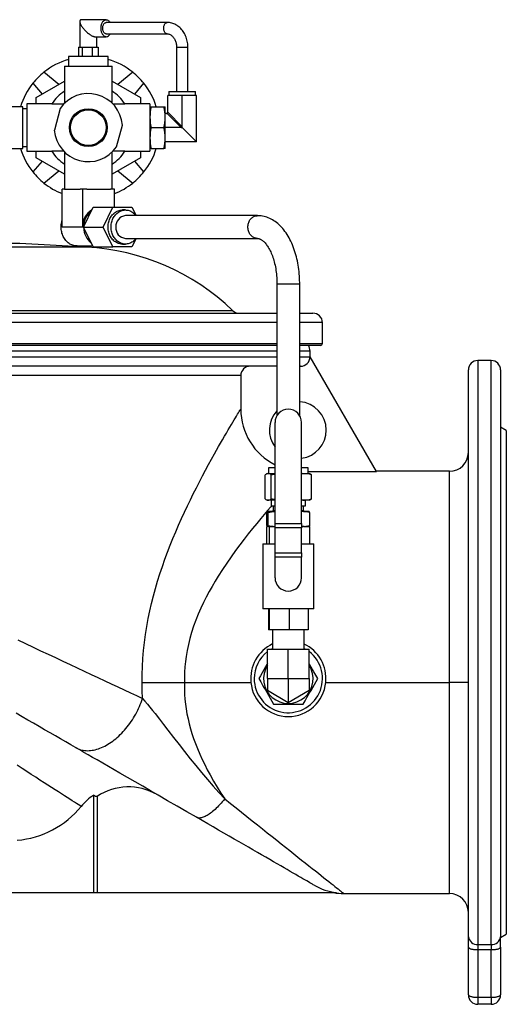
# Model space of a CAD drawing. Extents: x -253 to 980, y -526 to 919.
# Tile 3 of 4: x 91 to 347, y 392 to 912. Entities that reach past the tile are written whole.
import ezdxf

# ---------------------------------------------------------------- set-up
doc = ezdxf.new("R2010")
doc.units = 0
doc.layers.get('0').update_dxf_attribs({"linetype": 'CONTINUOUS'})

msp = doc.modelspace()

# ---------------------------------------------------------------- linework, layer by layer
at = {"color": 7, "linetype": 'CONTINUOUS'}
for p, q in [((122.35, 910.97), (122.35, 897.43)), ((136.3, 911.93), (123.31, 911.93)), ((168.48, 910.43), (136.3, 910.43)), ((130.4, 902.93), (136.3, 902.93)), ((131.35, 897.43), (131.35, 902.93)), ((136.3, 904.43), (168.48, 904.43)), ((121.71, 897.43), (122.68, 897.43)), ((121.71, 897.43), (121.71, 892.43)), ((122.68, 897.43), (123.65, 897.43)), ((123.65, 897.43), (126.22, 897.43)), ((123.65, 897.43), (123.65, 892.43)), ((126.22, 897.43), (128.8, 897.43)), ((128.8, 897.43), (128.8, 892.43)), ((128.8, 897.43), (130.4, 897.43)), ((130.4, 897.43), (132, 897.43)), ((132, 897.43), (132, 892.43)), ((173.35, 897.43), (173.35, 873.93)), ((179.35, 873.93), (179.35, 897.43)), ((116.35, 892.43), (116.35, 887.43)), ((137.35, 892.43), (116.35, 892.43)), ((137.35, 887.43), (137.35, 892.43)), ((111.23, 877.66), (103.43, 884.21)), ((114.35, 887.43), (114.35, 874.23)), ((114.35, 887.43), (139.35, 887.43)), ((139.35, 874.23), (139.35, 887.43)), ((150.28, 884.21), (142.47, 877.66)), ((99.35, 870.8), (114.35, 879.46)), ((139.35, 879.46), (154.35, 870.8)), ((97.57, 878.35), (102.42, 872.57)), ((114.35, 874.23), (114.35, 867.88)), ((139.35, 867.88), (139.35, 874.23)), ((151.29, 872.57), (156.14, 878.35)), ((169.35, 873.93), (169.35, 871.93)), ((169.35, 873.93), (183.35, 873.93)), ((183.35, 871.93), (183.35, 873.93)), ((99.35, 867.43), (99.35, 870.8)), ((154.35, 870.8), (154.35, 867.43)), ((168.85, 863.43), (168.85, 871.93)), ((176.35, 871.93), (168.85, 871.93)), ((176.35, 855.43), (176.35, 871.93)), ((183.85, 871.93), (176.35, 871.93)), ((183.85, 847.43), (183.85, 871.93)), ((92.35, 865.93), (82.35, 865.93)), ((92.35, 843.93), (92.35, 865.93)), ((94.35, 864.93), (92.35, 864.93)), ((107.55, 867.43), (94.35, 867.43)), ((94.35, 867.43), (94.35, 842.43)), ((107.55, 867.43), (113.9, 867.43)), ((111.97, 865.06), (108.9, 853.63)), ((139.81, 867.43), (146.16, 867.43)), ((159.35, 867.43), (146.16, 867.43)), ((159.35, 867.43), (159.35, 842.43)), ((159.35, 865.93), (159.97, 865.93)), ((159.97, 865.93), (166.73, 865.93)), ((166.73, 865.93), (167.35, 865.93)), ((167.35, 860.43), (167.35, 865.93)), ((167.85, 862.43), (167.35, 862.43)), ((167.35, 849.43), (167.35, 860.43)), ((141.73, 844.8), (144.81, 856.22)), ((159.97, 854.93), (166.73, 854.93)), ((175.85, 854.93), (167.35, 854.93)), ((176.29, 854.99), (183.85, 847.43)), ((167.35, 843.93), (167.35, 849.43)), ((82.35, 843.93), (92.35, 843.93)), ((92.35, 844.93), (94.35, 844.93)), ((94.35, 842.43), (107.55, 842.43)), ((99.35, 839.05), (99.35, 842.43)), ((113.9, 842.43), (107.55, 842.43)), ((146.16, 842.43), (139.81, 842.43)), ((146.16, 842.43), (159.35, 842.43)), ((154.35, 842.43), (154.35, 839.05)), ((159.97, 843.93), (159.35, 843.93)), ((159.97, 843.93), (166.73, 843.93)), ((167.35, 843.93), (166.73, 843.93)), ((183.85, 847.43), (167.35, 847.43)), ((102.42, 837.28), (97.57, 831.5)), ((114.35, 830.39), (99.35, 839.05)), ((114.35, 841.98), (114.35, 835.62)), ((139.35, 835.62), (139.35, 841.98)), ((154.35, 839.05), (139.35, 830.39)), ((156.14, 831.5), (151.29, 837.28)), ((103.43, 825.64), (111.23, 832.19)), ((114.35, 835.62), (114.35, 822.43)), ((139.35, 822.43), (139.35, 835.62)), ((142.47, 832.19), (150.28, 825.64)), ((113.03, 802.43), (113.03, 822.43)), ((114.35, 822.43), (113.03, 822.43)), ((114.35, 822.43), (122.53, 822.43)), ((123.89, 822.43), (122.53, 822.43)), ((123.89, 802.43), (123.89, 822.43)), ((125.99, 822.43), (123.89, 822.43)), ((125.99, 822.43), (138.58, 822.43)), ((140.68, 822.43), (138.58, 822.43)), ((140.68, 812.93), (140.68, 822.43)), ((124.28, 802.43), (129.37, 812.93)), ((129.37, 812.93), (139.7, 812.93)), ((134.61, 802.43), (139.7, 812.93)), ((139.7, 812.93), (149.87, 812.93)), ((146.41, 811.43), (144.78, 811.43)), ((149.87, 812.93), (152.05, 808.43)), ((216.05, 808.43), (146.41, 808.43)), ((129.37, 791.93), (124.28, 802.43)), ((124.28, 802.43), (134.61, 802.43)), ((139.7, 791.93), (134.61, 802.43)), ((146.41, 796.43), (216.05, 796.43)), ((152.05, 796.43), (149.87, 791.93)), ((125.84, 791.85), (90.63, 793.7)), ((120.88, 792.43), (129.13, 792.43)), ((129.37, 791.93), (139.7, 791.93)), ((149.87, 791.93), (139.7, 791.93)), ((144.78, 793.43), (146.41, 793.43)), ((226.35, 772.43), (226.35, 702.84)), ((238.35, 702.84), (238.35, 772.43)), ((-131.65, 756.93), (226.35, 756.93)), ((238.35, 756.93), (245.35, 756.93)), ((250.35, 740.93), (250.35, 751.93)), ((226.35, 739.93), (-131.65, 739.93)), ((249.35, 739.93), (238.35, 739.93)), ((243.85, 733.93), (243.79, 733.93)), ((243.85, 733.93), (243.85, 736.93)), ((278.85, 673.31), (243.85, 733.93)), ((226.35, 728.93), (-131.65, 728.93)), ((238.79, 728.93), (238.35, 728.93)), ((339.35, 731.93), (332.35, 731.93)), ((207.28, 723.93), (207.28, 706.3)), ((327.35, 427.63), (327.35, 726.93)), ((344.35, 726.93), (344.35, 427.63)), ((225.35, 645.78), (225.35, 699.24)), ((239.35, 645.78), (239.35, 699.24)), ((347.35, 694.93), (344.35, 696.66)), ((347.35, 694.93), (347.35, 428.93)), ((220.12, 658.81), (220.12, 671.58)), ((221.35, 672.2), (221, 672.07)), ((221.35, 672.2), (221.7, 672.2)), ((221.7, 672.2), (225.35, 672.2)), ((221.85, 675.2), (221.85, 672.2)), ((222.18, 675.2), (221.85, 675.2)), ((225.35, 675.2), (222.18, 675.2)), ((223.28, 658.81), (223.28, 671.58)), ((242.85, 675.2), (239.35, 675.2)), ((239.35, 672.17), (240.05, 672.2)), ((239.35, 672.2), (240.05, 672.2)), ((240.05, 672.2), (243.35, 672.2)), ((242.85, 672.2), (242.85, 675.2)), ((242.85, 673.31), (278.85, 673.31)), ((243.71, 672.07), (243.35, 672.2)), ((244.59, 658.81), (244.59, 671.58)), ((317.35, 673.43), (278.78, 673.43)), ((221, 658.33), (221.35, 658.2)), ((221.7, 658.2), (221.35, 658.2)), ((225.35, 658.2), (221.7, 658.2)), ((223.35, 658.2), (223.35, 655.2)), ((240.05, 658.2), (239.35, 658.22)), ((240.05, 658.2), (239.35, 658.2)), ((243.35, 658.2), (240.05, 658.2)), ((241.35, 655.2), (241.35, 658.2)), ((243.35, 658.2), (243.71, 658.33)), ((221.02, 644.81), (221.02, 651.58)), ((221.35, 652.2), (221.33, 652.19)), ((221.37, 652.2), (221.35, 652.2)), ((225.35, 652.2), (221.37, 652.2)), ((221.72, 644.81), (221.72, 651.58)), ((223.35, 655.2), (225.35, 655.2)), ((224.35, 652.7), (223.85, 652.2)), ((224.35, 655.2), (224.35, 652.7)), ((224.35, 652.7), (225.35, 652.7)), ((239.35, 655.2), (241.35, 655.2)), ((239.35, 652.7), (240.35, 652.7)), ((243.35, 652.2), (239.35, 652.2)), ((240.35, 652.7), (240.35, 655.2)), ((240.85, 652.2), (240.35, 652.7)), ((243.37, 652.19), (243.35, 652.2)), ((243.69, 644.81), (243.69, 651.58)), ((225.35, 643.55), (225.35, 645.78)), ((239.35, 645.78), (239.35, 643.55)), ((221.08, 635.2), (221.08, 644.2)), ((221.08, 644.2), (221.33, 644.2)), ((221.33, 644.2), (221.35, 644.2)), ((221.37, 644.2), (221.35, 644.2)), ((221.97, 644.2), (221.37, 644.2)), ((221.97, 644.2), (222.34, 644.2)), ((222.34, 635.2), (222.34, 644.2)), ((222.34, 644.2), (225.35, 644.2)), ((225.35, 630.34), (225.35, 643.55)), ((240.69, 644.2), (239.35, 644.2)), ((239.35, 630.34), (239.35, 643.55)), ((240.69, 644.2), (243.63, 644.2)), ((243.35, 644.2), (243.37, 644.2)), ((243.63, 635.2), (243.63, 644.2)), ((218.95, 635.2), (218.95, 600.7)), ((218.95, 635.2), (225.35, 635.2)), ((239.35, 635.2), (245.75, 635.2)), ((245.75, 600.7), (245.75, 635.2)), ((225.35, 628.1), (225.35, 630.34)), ((239.35, 630.34), (239.35, 628.1)), ((225.35, 617.2), (225.35, 628.1)), ((239.35, 617.2), (239.35, 628.1)), ((232.35, 600.7), (218.95, 600.7)), ((221.87, 600.7), (221.87, 589.7)), ((222.25, 600.7), (222.25, 589.7)), ((245.75, 600.7), (232.35, 600.7)), ((232.74, 600.7), (232.74, 589.7)), ((242.84, 600.7), (242.84, 589.7)), ((222.25, 589.7), (221.87, 589.7)), ((232.74, 589.7), (222.25, 589.7)), ((224.02, 589.7), (224.02, 579.43)), ((242.84, 589.7), (232.74, 589.7)), ((240.68, 579.43), (240.68, 589.7)), ((221.35, 563.93), (221.35, 579.43)), ((221.35, 579.43), (232.35, 579.43)), ((232.35, 563.93), (232.35, 579.43)), ((232.35, 579.43), (243.35, 579.43)), ((243.35, 563.93), (243.35, 579.43)), ((155.26, 561.93), (177.52, 561.93)), ((177.52, 561.93), (212.6, 561.93)), ((221.35, 563.93), (221.35, 557.58)), ((232.35, 563.93), (232.35, 551.23)), ((243.35, 563.93), (243.35, 557.58)), ((252.1, 561.93), (317.35, 561.93)), ((327.35, 561.93), (317.35, 561.93)), ((232.35, 551.23), (221.35, 557.58)), ((243.35, 557.58), (232.35, 551.23)), ((224.56, 550.43), (240.15, 550.43)), ((129.65, 502.4), (129.65, 450.93)), ((131.42, 501.76), (131.42, 450.93)), ((-30.35, 450.93), (129.65, 450.93)), ((129.65, 450.93), (131.42, 450.93)), ((131.42, 450.93), (257.75, 450.93)), ((261.65, 450.43), (317.35, 450.43)), ((327.35, 422.08), (327.35, 427.63)), ((344.35, 427.2), (347.35, 428.93)), ((344.35, 422.08), (344.35, 427.63)), ((327.35, 396.93), (327.35, 422.08)), ((344.35, 422.08), (344.35, 396.93)), ((339.35, 391.93), (332.35, 391.93))]:
    msp.add_line(p, q, dxfattribs=at)
at = {"color": 8, "linetype": 'CONTINUOUS'}
for p, q in [((173.35, 897.43), (179.35, 897.43)), ((175.85, 854.93), (168.27, 862.52)), ((168.77, 863.02), (176.35, 855.43)), ((123.89, 802.43), (113.03, 802.43)), ((125.84, 791.85), (-31.13, 791.85)), ((90.63, 793.7), (4.08, 793.7)), ((226.35, 772.43), (238.35, 772.43)), ((-108.22, 758.33), (202.92, 758.33)), ((226.35, 751.93), (-131.65, 751.93)), ((250.35, 751.93), (238.35, 751.93)), ((-131.65, 740.93), (226.35, 740.93)), ((238.35, 740.93), (250.35, 740.93)), ((-131.65, 733.93), (226.35, 733.93)), ((226.35, 736.93), (47.35, 736.93)), ((243.85, 736.93), (238.35, 736.93)), ((238.35, 733.93), (243.79, 733.93)), ((332.35, 731.93), (332.35, 423.56)), ((339.35, 423.56), (339.35, 731.93)), ((207.28, 723.93), (-112.57, 723.93)), ((317.35, 561.93), (317.35, 673.43)), ((225.35, 645.78), (239.35, 645.78)), ((239.35, 643.55), (225.35, 643.55)), ((225.35, 630.34), (239.35, 630.34)), ((239.35, 628.1), (225.35, 628.1)), ((221.35, 563.93), (232.35, 563.93)), ((232.35, 563.93), (243.35, 563.93)), ((317.35, 450.43), (317.35, 561.93)), ((332.35, 423.56), (339.35, 423.56)), ((332.35, 423.56), (332.35, 420.78)), ((339.35, 423.56), (339.35, 420.78)), ((339.35, 420.78), (332.35, 420.78)), ((332.35, 420.78), (332.35, 395.63)), ((339.35, 395.63), (339.35, 420.78)), ((332.35, 395.63), (339.35, 395.63)), ((332.35, 395.63), (332.35, 391.93)), ((339.35, 395.63), (339.35, 391.93))]:
    msp.add_line(p, q, dxfattribs=at)
at = {"color": 7, "linetype": 'CONTINUOUS', "flags": 128}
for points in [[(123.31, 911.93), (123.09, 911.91), (122.9, 911.87), (122.74, 911.79), (122.6, 911.68), (122.49, 911.55), (122.42, 911.39), (122.37, 911.19), (122.35, 910.98), (122.37, 910.74), (122.41, 910.48), (122.49, 910.19), (122.59, 909.89), (122.73, 909.57), (122.89, 909.24), (123.08, 908.89), (123.3, 908.53), (123.53, 908.17), (123.8, 907.8), (124.08, 907.43), (124.38, 907.06), (124.7, 906.69), (125.03, 906.32), (125.38, 905.97), (125.74, 905.62), (126.1, 905.29), (126.47, 904.97), (126.84, 904.66), (127.21, 904.38), (127.58, 904.12), (127.95, 903.88), (128.3, 903.66), (128.65, 903.47), (128.98, 903.31), (129.3, 903.17), (129.61, 903.07), (129.89, 902.99), (130.16, 902.94), (130.4, 902.93)], [(136.3, 902.93), (136.03, 902.95), (135.76, 903.01), (135.5, 903.12), (135.24, 903.27), (135, 903.46), (134.76, 903.69), (134.54, 903.95), (134.34, 904.25), (134.16, 904.57), (134, 904.93), (133.86, 905.31), (133.74, 905.71), (133.65, 906.12), (133.58, 906.55), (133.54, 906.99), (133.53, 907.43), (133.54, 907.87), (133.58, 908.31), (133.65, 908.73), (133.74, 909.15), (133.86, 909.55), (134, 909.93), (134.16, 910.28), (134.34, 910.61), (134.54, 910.91), (134.76, 911.17), (135, 911.4), (135.24, 911.58), (135.5, 911.73), (135.76, 911.84), (136.03, 911.91), (136.3, 911.93), (136.57, 911.91), (136.84, 911.84), (137.11, 911.73), (137.36, 911.58), (137.61, 911.4), (137.84, 911.17), (138.06, 910.91), (138.26, 910.61), (138.37, 910.43)], [(136.3, 904.43), (136.08, 904.45), (135.86, 904.51), (135.65, 904.62), (135.44, 904.77), (135.25, 904.96), (135.08, 905.18), (134.92, 905.44), (134.78, 905.72), (134.67, 906.03), (134.57, 906.36), (134.51, 906.71), (134.47, 907.07), (134.45, 907.43), (134.47, 907.79), (134.51, 908.15), (134.57, 908.49), (134.67, 908.82), (134.78, 909.13), (134.92, 909.42), (135.08, 909.67), (135.25, 909.9), (135.44, 910.08), (135.65, 910.23), (135.86, 910.34), (136.08, 910.41), (136.3, 910.43)], [(179.35, 897.43), (179.35, 897.83), (179.31, 898.54), (179.25, 899.25), (179.15, 899.96), (179.02, 900.65), (178.85, 901.34), (178.66, 902.02), (178.43, 902.68), (178.18, 903.33), (177.89, 903.96), (177.58, 904.57), (177.24, 905.16), (176.87, 905.73), (176.47, 906.27), (176.05, 906.79), (175.6, 907.27), (175.14, 907.73), (174.65, 908.15), (174.14, 908.54), (173.62, 908.9), (173.08, 909.22), (172.53, 909.5), (171.96, 909.75), (171.39, 909.96), (170.81, 910.13), (170.22, 910.26), (169.63, 910.36), (169.04, 910.41), (168.48, 910.43)], [(168.48, 904.43), (168.61, 904.42), (168.96, 904.39), (169.31, 904.32), (169.66, 904.21), (169.99, 904.07), (170.31, 903.89), (170.62, 903.68), (170.93, 903.44), (171.22, 903.18), (171.49, 902.88), (171.76, 902.55), (172.01, 902.2), (172.24, 901.83), (172.45, 901.42), (172.65, 901), (172.82, 900.56), (172.97, 900.1), (173.1, 899.62), (173.2, 899.13), (173.28, 898.64), (173.33, 898.13), (173.35, 897.62), (173.35, 897.43)], [(144.78, 793.43), (144.65, 793.43), (144.13, 793.46), (143.62, 793.54), (143.1, 793.65), (142.6, 793.81), (142.11, 794.01), (141.62, 794.25), (141.16, 794.53), (140.71, 794.85), (140.28, 795.2), (139.87, 795.59), (139.49, 796.01), (139.13, 796.46), (138.8, 796.94), (138.49, 797.44), (138.22, 797.97), (137.98, 798.52), (137.77, 799.09), (137.59, 799.68), (137.45, 800.27), (137.34, 800.88), (137.27, 801.5), (137.23, 802.12), (137.23, 802.74), (137.27, 803.36), (137.34, 803.97), (137.45, 804.58), (137.59, 805.18), (137.77, 805.76), (137.98, 806.33), (138.22, 806.88), (138.49, 807.41), (138.8, 807.92), (139.13, 808.4), (139.49, 808.85), (139.87, 809.27), (140.28, 809.65), (140.71, 810.01), (141.16, 810.32), (141.62, 810.6), (142.11, 810.84), (142.6, 811.04), (143.1, 811.2), (143.62, 811.32), (144.13, 811.39), (144.65, 811.43), (144.78, 811.43)], [(152.05, 796.43), (151.89, 796.23), (151.52, 795.79), (151.13, 795.39), (150.71, 795.02), (150.27, 794.69), (149.81, 794.39), (149.34, 794.13), (148.85, 793.91), (148.35, 793.73), (147.84, 793.59), (147.33, 793.49), (146.81, 793.44), (146.28, 793.43), (145.76, 793.46), (145.25, 793.54), (144.73, 793.65), (144.23, 793.81), (143.74, 794.01), (143.25, 794.25), (142.79, 794.53), (142.34, 794.85), (141.91, 795.2), (141.5, 795.59), (141.12, 796.01), (140.76, 796.46), (140.43, 796.94), (140.12, 797.44), (139.85, 797.97), (139.61, 798.52), (139.4, 799.09), (139.22, 799.68), (139.08, 800.27), (138.97, 800.88), (138.9, 801.5), (138.86, 802.12), (138.86, 802.74), (138.9, 803.36), (138.97, 803.97), (139.08, 804.58), (139.22, 805.18), (139.4, 805.76), (139.61, 806.33), (139.85, 806.88), (140.12, 807.41), (140.43, 807.92), (140.76, 808.4), (141.12, 808.85), (141.5, 809.27), (141.91, 809.65), (142.34, 810.01), (142.79, 810.32), (143.25, 810.6), (143.74, 810.84), (144.23, 811.04), (144.73, 811.2), (145.25, 811.32), (145.76, 811.39), (146.28, 811.43), (146.81, 811.42), (147.33, 811.36), (147.84, 811.27), (148.35, 811.13), (148.85, 810.95), (149.34, 810.73), (149.81, 810.47), (150.27, 810.17), (150.71, 809.83), (151.13, 809.46), (151.52, 809.06), (151.89, 808.62), (152.05, 808.43)], [(238.35, 772.43), (238.35, 773.05), (238.33, 774.22), (238.28, 775.39), (238.21, 776.56), (238.12, 777.72), (238.01, 778.87), (237.88, 780.02), (237.72, 781.17), (237.54, 782.3), (237.34, 783.43), (237.12, 784.54), (236.87, 785.64), (236.6, 786.73), (236.31, 787.81), (236, 788.87), (235.67, 789.92), (235.31, 790.95), (234.94, 791.97), (234.54, 792.96), (234.12, 793.94), (233.68, 794.89), (233.21, 795.82), (232.73, 796.73), (232.22, 797.61), (231.7, 798.47), (231.15, 799.3), (230.58, 800.1), (229.99, 800.87), (229.39, 801.61), (228.76, 802.32), (228.12, 802.99), (227.46, 803.62), (226.79, 804.22), (226.1, 804.78), (225.41, 805.3), (224.7, 805.78), (223.98, 806.22), (223.25, 806.62), (222.52, 806.98), (221.78, 807.3), (221.03, 807.58), (220.28, 807.82), (219.53, 808.02), (218.78, 808.18), (218.02, 808.3), (217.26, 808.38), (216.51, 808.42), (216.05, 808.43)], [(120.88, 792.43), (120.33, 792.45), (119.78, 792.51), (119.24, 792.62), (118.7, 792.77), (118.18, 792.96), (117.66, 793.19), (117.16, 793.46), (116.68, 793.77), (116.21, 794.11), (115.77, 794.49), (115.34, 794.91), (114.94, 795.36), (114.57, 795.83), (114.22, 796.34), (113.9, 796.87), (113.61, 797.43), (113.35, 798), (113.12, 798.6), (112.93, 799.21), (112.77, 799.84), (112.64, 800.48), (112.55, 801.12), (112.5, 801.77), (112.48, 802.43), (112.5, 803.08), (112.55, 803.73), (112.64, 804.38), (112.77, 805.02), (112.93, 805.64), (113.03, 805.97)], [(216.05, 796.43), (216.15, 796.43), (216.45, 796.4), (216.72, 796.35), (216.98, 796.28), (217.25, 796.19), (217.51, 796.07), (217.82, 795.92), (218.12, 795.74), (218.44, 795.53), (218.75, 795.29), (219.08, 795.02), (219.41, 794.72), (219.74, 794.39), (220.08, 794.03), (220.42, 793.63), (220.76, 793.2), (221.1, 792.73), (221.44, 792.24), (221.77, 791.71), (222.1, 791.14), (222.43, 790.55), (222.75, 789.93), (223.06, 789.28), (223.36, 788.59), (223.65, 787.89), (223.93, 787.15), (224.2, 786.39), (224.45, 785.6), (224.7, 784.79), (224.93, 783.96), (225.14, 783.11), (225.34, 782.24), (225.52, 781.35), (225.68, 780.45), (225.83, 779.53), (225.96, 778.6), (226.07, 777.66), (226.17, 776.71), (226.24, 775.75), (226.3, 774.79), (226.33, 773.82), (226.35, 772.85), (226.35, 772.43)], [(223.28, 671.58), (224.79, 671.83), (225.35, 671.91)], [(225.35, 658.48), (224.8, 658.56), (223.28, 658.81)], [(223.2, 579.43), (223.74, 579.73), (224.02, 579.88)], [(240.68, 579.88), (241.35, 579.52), (241.51, 579.43)], [(221.35, 571.87), (221.1, 571.43), (220.39, 570.2), (219.48, 568.62), (218.57, 567.06), (217.66, 565.48), (216.77, 563.93)], [(247.94, 563.93), (246.93, 565.68), (245.9, 567.46), (245.19, 568.69), (244.48, 569.92), (243.77, 571.16), (243.35, 571.87)], [(216.77, 563.93), (217.78, 562.17), (218.81, 560.39), (219.51, 559.17), (220.23, 557.93), (220.94, 556.7), (221.85, 555.12), (222.75, 553.56), (223.66, 551.98), (224.56, 550.43)], [(240.15, 550.43), (241.16, 552.18), (242.19, 553.96), (242.9, 555.19), (243.61, 556.42), (244.32, 557.66), (245.23, 559.23), (246.14, 560.8), (247.04, 562.37), (247.94, 563.93)], [(120.12, 527.5), (117.55, 528.99), (114.91, 530.51), (112.21, 532.07), (109.46, 533.66), (106.65, 535.28), (103.79, 536.93), (100.88, 538.61), (97.92, 540.32), (94.91, 542.06), (91.86, 543.82), (88.77, 545.6)], [(183.83, 490.72), (178.8, 493.62), (173.74, 496.54), (168.68, 499.47), (163.61, 502.39), (159.56, 504.73), (155.51, 507.07), (151.48, 509.39), (147.48, 511.7), (143.51, 514), (140.44, 515.77), (137.4, 517.53), (134.4, 519.26), (131.45, 520.96), (129.08, 522.33), (126.76, 523.67), (124.49, 524.98), (122.27, 526.26), (120.12, 527.5)], [(245.96, 454.85), (245.54, 455.09), (245.04, 455.38), (244.44, 455.73), (243.74, 456.13), (242.95, 456.58), (242.07, 457.09), (241.1, 457.66), (240.03, 458.27), (238.88, 458.94), (237.63, 459.66), (236.29, 460.43), (234.87, 461.25), (233.36, 462.12), (231.76, 463.04), (230.08, 464.01), (228.32, 465.03), (226.47, 466.1), (224.54, 467.22), (222.53, 468.38), (220.44, 469.58), (218.27, 470.83), (216.03, 472.13), (213.71, 473.46), (211.33, 474.84), (208.87, 476.26), (206.34, 477.72), (203.74, 479.22), (201.08, 480.76), (198.35, 482.33), (195.56, 483.94), (192.72, 485.59), (189.81, 487.27), (186.85, 488.98), (183.83, 490.72)]]:
    msp.add_lwpolyline(points, dxfattribs=at)
at = {"color": 8, "linetype": 'CONTINUOUS', "flags": 128}
for points in [[(168.48, 904.43), (168.26, 904.45), (168.04, 904.51), (167.82, 904.62), (167.62, 904.77), (167.43, 904.96), (167.25, 905.18), (167.1, 905.44), (166.96, 905.72), (166.84, 906.03), (166.75, 906.36), (166.68, 906.71), (166.64, 907.07), (166.63, 907.43), (166.64, 907.79), (166.68, 908.15), (166.75, 908.49), (166.84, 908.82), (166.96, 909.13), (167.1, 909.42), (167.25, 909.67), (167.43, 909.9), (167.62, 910.08), (167.82, 910.23), (168.04, 910.34), (168.26, 910.41), (168.48, 910.43), (168.48, 910.43)], [(216.05, 796.43), (215.84, 796.43), (215.41, 796.48), (214.99, 796.56), (214.58, 796.69), (214.18, 796.86), (213.79, 797.07), (213.41, 797.32), (213.06, 797.6), (212.73, 797.92), (212.42, 798.28), (212.13, 798.66), (211.88, 799.07), (211.66, 799.5), (211.46, 799.96), (211.3, 800.43), (211.18, 800.92), (211.09, 801.41), (211.03, 801.92), (211.02, 802.43), (211.03, 802.94), (211.09, 803.44), (211.18, 803.94), (211.3, 804.43), (211.46, 804.9), (211.66, 805.35), (211.88, 805.79), (212.13, 806.2), (212.42, 806.58), (212.73, 806.93), (213.06, 807.25), (213.41, 807.54), (213.79, 807.79), (214.18, 807.99), (214.58, 808.16), (214.99, 808.29), (215.41, 808.38), (215.84, 808.42), (216.05, 808.43)], [(155.26, 561.93), (155.26, 561.97), (155.26, 566.18), (155.38, 570.39), (155.61, 574.6), (155.95, 578.78), (156.4, 583.03), (156.97, 587.26), (157.64, 591.46), (158.4, 595.63), (159.24, 599.66), (160.17, 603.66), (161.17, 607.62), (162.24, 611.53), (163.38, 615.39), (164.61, 619.29), (165.89, 623.14), (167.23, 626.94), (168.62, 630.68), (170.04, 634.36), (171.49, 637.97), (172.97, 641.52), (174.48, 645.01), (176.01, 648.44), (177.55, 651.81), (179.1, 655.11), (180.66, 658.35), (182.22, 661.52), (183.85, 664.76), (185.47, 667.92), (187.08, 671), (188.67, 673.99), (190.26, 676.95), (191.83, 679.81), (193.35, 682.56), (194.47, 684.55), (195.56, 686.47), (196.62, 688.33), (197.64, 690.11), (198.68, 691.91), (199.68, 693.62), (200.63, 695.24), (201.53, 696.76), (202.34, 698.13), (203.1, 699.4), (203.8, 700.57), (204.45, 701.65), (205.04, 702.62), (205.58, 703.52), (206.06, 704.3), (206.46, 704.97), (206.79, 705.51), (207.05, 705.93), (207.18, 706.15), (207.28, 706.3)], [(223.56, 655.2), (223.11, 654.68), (221.38, 652.7), (219.62, 650.63), (217.81, 648.5), (215.66, 645.92), (213.47, 643.23), (211.25, 640.46), (209, 637.59), (206.75, 634.64), (204.44, 631.51), (202.13, 628.29), (199.84, 624.97), (197.57, 621.56), (195.34, 618.05), (193.72, 615.38), (192.13, 612.64), (190.58, 609.86), (189.07, 607.01), (187.62, 604.11), (186.19, 601.07), (184.84, 597.96), (183.56, 594.8), (182.38, 591.57), (181.31, 588.28), (180.41, 585.18), (179.62, 582.02), (178.94, 578.83), (178.38, 575.6), (178.02, 572.89), (177.75, 570.16), (177.58, 567.42), (177.5, 564.67), (177.52, 561.93)], [(89.6, 584.33), (93.65, 582.44), (97.67, 580.55), (101.65, 578.68), (105.59, 576.83), (109.5, 575), (113.36, 573.19), (117.17, 571.4), (120.94, 569.64), (124.65, 567.89), (128.31, 566.18), (131.92, 564.49), (135.46, 562.82), (138.95, 561.19), (142.37, 559.58), (145.73, 558.01), (149.02, 556.46), (152.23, 554.95), (155.38, 553.48)], [(155.38, 553.48), (155.26, 557.7), (155.26, 561.93)], [(177.52, 561.93), (177.5, 560.8), (177.52, 558.21), (177.62, 555.62), (177.81, 553.03), (178.08, 550.46), (178.44, 547.9), (178.89, 545.27), (179.43, 542.65), (180.05, 540.06), (180.74, 537.5), (181.49, 534.97), (182.39, 532.26), (183.36, 529.59), (184.39, 526.97), (185.6, 524.1), (186.88, 521.29), (188.22, 518.53), (189.6, 515.82), (191.03, 513.17), (192.91, 509.85), (194.85, 506.62), (196.82, 503.46), (198.83, 500.38)], [(120.12, 527.5), (120.75, 527.16), (121.4, 526.86), (122.07, 526.6), (122.76, 526.38), (123.47, 526.2), (124.19, 526.06), (124.94, 525.96), (125.69, 525.9), (126.46, 525.88), (127.24, 525.9), (128.04, 525.96), (128.84, 526.06), (129.65, 526.2), (130.47, 526.39), (131.3, 526.61), (132.14, 526.87), (132.97, 527.17), (133.82, 527.51), (134.66, 527.88), (135.5, 528.3), (136.35, 528.75), (137.19, 529.24), (138.03, 529.76), (138.86, 530.32), (139.69, 530.91), (140.51, 531.53), (141.33, 532.19), (142.13, 532.88), (142.93, 533.6), (143.71, 534.34), (144.48, 535.12), (145.24, 535.92), (145.98, 536.75), (146.71, 537.6), (147.41, 538.48), (148.11, 539.38), (148.78, 540.3), (149.43, 541.24), (150.06, 542.19), (150.67, 543.16), (151.26, 544.15), (151.82, 545.15), (152.36, 546.17), (152.87, 547.19), (153.36, 548.23), (153.82, 549.27), (154.25, 550.32), (154.66, 551.37), (155.03, 552.42), (155.38, 553.48)], [(155.38, 553.48), (156.69, 551.96), (158.01, 550.39), (159.35, 548.78), (160.69, 547.14), (162.03, 545.47), (164.31, 542.58), (166.58, 539.66), (168.86, 536.7), (171.77, 532.92), (174.69, 529.13), (177.63, 525.37), (180.59, 521.64), (183.57, 517.96), (186.59, 514.31), (189.63, 510.73), (192.69, 507.21), (195.76, 503.76), (198.83, 500.38)], [(123.09, 496.43), (122.36, 496.9), (121.51, 497.43), (120.54, 498.04), (119.46, 498.73), (118.32, 499.45), (117.07, 500.24), (115.73, 501.1), (114.3, 502.01), (112.73, 503.01), (111.07, 504.07), (109.32, 505.19), (107.49, 506.37), (105.51, 507.64), (103.45, 508.98), (101.31, 510.36), (99.1, 511.8), (96.76, 513.32), (94.36, 514.89), (91.89, 516.51), (89.37, 518.17)], [(198.83, 500.38), (198.18, 499.59), (197.52, 498.83), (196.87, 498.1), (196.22, 497.39), (195.57, 496.71), (194.93, 496.06), (194.3, 495.44), (193.67, 494.85), (193.05, 494.3), (192.43, 493.78), (191.83, 493.29), (191.24, 492.84), (190.66, 492.42), (190.09, 492.04), (189.53, 491.69), (188.99, 491.39), (188.46, 491.12), (187.95, 490.89), (187.45, 490.69), (186.97, 490.54), (186.51, 490.43), (186.07, 490.35), (185.65, 490.31), (185.24, 490.32), (184.86, 490.36), (184.49, 490.44), (184.15, 490.56), (183.83, 490.72)], [(198.83, 500.38), (201.83, 497.99), (204.78, 495.65), (207.68, 493.35), (210.51, 491.09), (213.29, 488.89), (216.01, 486.73), (218.66, 484.62), (221.24, 482.56), (223.76, 480.56), (226.22, 478.61), (228.6, 476.71), (230.91, 474.88), (233.14, 473.1), (235.3, 471.38), (237.39, 469.72), (239.39, 468.13), (241.32, 466.59), (243.17, 465.13), (244.93, 463.72), (246.62, 462.39), (248.21, 461.12), (249.73, 459.91), (251.15, 458.78), (252.49, 457.71), (253.74, 456.72), (254.9, 455.8), (255.97, 454.95), (256.95, 454.17), (257.84, 453.46), (258.64, 452.83), (259.34, 452.26), (259.96, 451.78), (260.47, 451.37), (260.9, 451.03), (261.23, 450.77), (261.47, 450.58), (261.61, 450.47), (261.65, 450.43)], [(327.35, 422.08), (327.38, 421.96), (327.44, 421.84), (327.54, 421.72), (327.69, 421.61), (327.88, 421.5), (328.1, 421.39), (328.36, 421.3), (328.66, 421.2), (328.99, 421.12), (329.34, 421.04), (329.72, 420.98), (330.13, 420.92), (330.55, 420.87), (330.99, 420.83), (331.44, 420.8), (331.89, 420.79), (332.35, 420.78)], [(339.35, 420.78), (339.82, 420.79), (340.27, 420.8), (340.72, 420.83), (341.16, 420.87), (341.58, 420.92), (341.99, 420.98), (342.37, 421.04), (342.72, 421.12), (343.05, 421.2), (343.34, 421.3), (343.6, 421.39), (343.83, 421.5), (344.02, 421.61), (344.16, 421.72), (344.27, 421.84), (344.33, 421.96), (344.35, 422.08)], [(327.35, 396.93), (327.38, 396.81), (327.44, 396.69), (327.54, 396.57), (327.69, 396.46), (327.88, 396.35), (328.1, 396.25), (328.36, 396.15), (328.66, 396.06), (328.99, 395.97), (329.34, 395.89), (329.72, 395.83), (330.13, 395.77), (330.55, 395.72), (330.99, 395.68), (331.44, 395.66), (331.89, 395.64), (332.35, 395.63)], [(339.35, 395.63), (339.82, 395.64), (340.27, 395.66), (340.72, 395.68), (341.16, 395.72), (341.58, 395.77), (341.99, 395.83), (342.37, 395.89), (342.72, 395.97), (343.05, 396.06), (343.34, 396.15), (343.6, 396.25), (343.83, 396.35), (344.02, 396.46), (344.16, 396.57), (344.27, 396.69), (344.33, 396.81), (344.35, 396.93)]]:
    msp.add_lwpolyline(points, dxfattribs=at)
at = {"color": 7, "linetype": 'CONTINUOUS'}
for radius in [10, 9.5]:
    msp.add_circle((126.85, 854.93), radius, dxfattribs=at)
at = {"color": 8, "linetype": 'CONTINUOUS'}
msp.add_circle((126.85, 854.93), 9.4, dxfattribs=at)
at = {"color": 7, "linetype": 'CONTINUOUS'}
for centre, radius, start, end in [((136.06, 905.44), 2.52, 275.5322, 336.3904), ((126.85, 854.93), 37.5, 106.2602, 128.6561), ((126.85, 854.93), 37.5, 51.3439, 73.7398), ((126.85, 854.93), 37.5, 128.6561, 141.3439), ((126.85, 854.93), 37.5, 38.6561, 51.3439), ((126.85, 854.93), 37.5, 141.3439, 162.9424), ((126.85, 854.93), 23, 122.9207, 147.0793), ((126.85, 854.93), 23, 32.9207, 57.0793), ((126.85, 854.93), 37.5, 17.0576, 38.6561), ((126.85, 854.93), 18, 4.1282, 145.7519), ((185.9, 860.22), 26.55, 167.592, 179.5577), ((140.82, 860.22), 26.54, 0.4394, 12.4109), ((167.85, 863.43), 1, 335.7036, 359.9995), ((185.89, 860.63), 26.54, 180.4394, 192.4109), ((140.8, 860.63), 26.55, 347.592, 359.5577), ((167.85, 863.43), 1, 269.9986, 294.2915), ((167.85, 863.43), 1, 294.2982, 335.7044), ((126.85, 854.93), 18, 184.1282, 325.7519), ((185.9, 849.22), 26.55, 167.5921, 179.5576), ((140.82, 849.22), 26.54, 0.4394, 12.4108), ((175.87, 856.31), 1.38, 269.2843, 287.5893), ((174.97, 855.41), 1.38, 342.4103, 0.7162), ((185.89, 849.63), 26.54, 180.4394, 192.4109), ((140.8, 849.63), 26.55, 347.592, 359.5577), ((126.85, 854.93), 37.5, 197.0576, 218.6561), ((126.85, 854.93), 23, 212.9207, 237.0793), ((126.85, 854.93), 23, 302.9207, 327.0793), ((126.85, 854.93), 37.5, 321.3439, 342.9424), ((126.85, 854.93), 37.5, 218.6561, 231.3439), ((126.85, 854.93), 37.5, 308.6561, 321.3439), ((126.85, 854.93), 37.5, 231.3439, 248.3607), ((126.85, 854.93), 37.5, 291.6393, 308.6561), ((134.13, 802.78), 10.25, 122.3452, 181.9903), ((134.92, 802.72), 10.48, 128.4755, 179.8069), ((146.96, 802.86), 5.6, 95.5624, 184.4105), ((134.92, 802.14), 10.48, 180.1929, 231.5247), ((146.9, 801.95), 5.54, 175.0263, 265.0008), ((119.56, 672.02), 120, 45.9938, 87), ((206.4, 761.93), 5, 225.9938, 270), ((245.35, 751.93), 5, 0, 90), ((238.85, 736.93), 5, 0, 36.8699), ((249.35, 740.93), 1, 270, 0), ((238.79, 733.93), 5, 269.9914, 359.9896), ((212.28, 723.93), 5, 89.9883, 179.9845), ((332.35, 726.93), 5, 90, 180), ((339.35, 726.93), 5, 0, 90), ((237.35, 695.19), 15, 0, 86.1774), ((240.22, 706.27), 32.95, 179.954, 243.1739), ((237.35, 695.19), 15, 137.1666, 216.8699), ((232.35, 699.24), 7, 90, 180), ((232.35, 699.24), 7, 0, 90), ((237.35, 695.19), 15, 277.6623, 0), ((317.35, 683.43), 10, 270, 0), ((221.89, 669.39), 2.81, 93.8933, 128.9628), ((221.54, 669.48), 2.72, 50.4455, 86.6988), ((239.87, 653.94), 18.25, 75.0213, 89.4359), ((242.64, 669.09), 3.16, 51.9286, 70.1945), ((221.92, 661.09), 2.9, 231.5956, 265.5483), ((221.57, 660.86), 2.66, 272.8719, 309.9838), ((239.87, 676.46), 18.26, 270.5679, 284.9749), ((242.64, 661.29), 3.15, 289.7781, 308.0892), ((221.86, 651.51), 0.839, 125.458, 175.6263), ((220.88, 651.51), 0.842, 4.4838, 54.4319), ((227.4, 625.09), 27.08, 94.3309, 102.1031), ((238.34, 628.48), 23.71, 76.9668, 87.5506), ((242.8, 651.49), 0.894, 5.2586, 50.0818), ((221.86, 644.88), 0.842, 184.4835, 234.4316), ((220.88, 644.88), 0.839, 305.4571, 355.6278), ((227.41, 671.35), 27.13, 257.9052, 265.6634), ((238.26, 668.5), 24.3, 272.5817, 282.9073), ((242.79, 644.9), 0.897, 310.0029, 354.6467), ((232.35, 617.2), 7, 180, 270), ((232.35, 617.2), 7, 270, 0), ((232.74, 563.97), 20.24, 115.5112, 185.7991), ((232.35, 563.93), 18, 127.6699, 180), ((232.35, 563.93), 18, 180, 52.3301), ((232.07, 564.01), 20.14, 354.0597, 64.6743), ((232.35, 563.93), 13.09, 147.1861, 32.8139), ((232.35, 563.76), 19.84, 185.3039, 354.6961), ((148.01, 476.57), 30.16, 59.9936, 123.3632), ((145.98, 477.85), 29.48, 123.6297, 140.9279), ((131.4, 504.47), 2.7, 229.8784, 270.4316), ((85.21, 527.22), 48.81, 274.7545, 320.8994), ((261.37, 481.49), 30.78, 239.9526, 263.2438), ((261.65, 480.43), 30, 259.5481, 269.9963), ((317.35, 440.43), 10, 0, 90), ((332.35, 396.93), 5, 180, 270), ((339.35, 396.93), 5, 270, 0)]:
    msp.add_arc(centre, radius, start, end, dxfattribs=at)
at = {"color": 8, "linetype": 'CONTINUOUS'}
for centre, radius, start, end in [((331.94, 428.16), 4.62, 186.5852, 275.1275), ((339.78, 428.13), 4.6, 264.6193, 353.668)]:
    msp.add_arc(centre, radius, start, end, dxfattribs=at)

doc.saveas('drawing.dxf')
